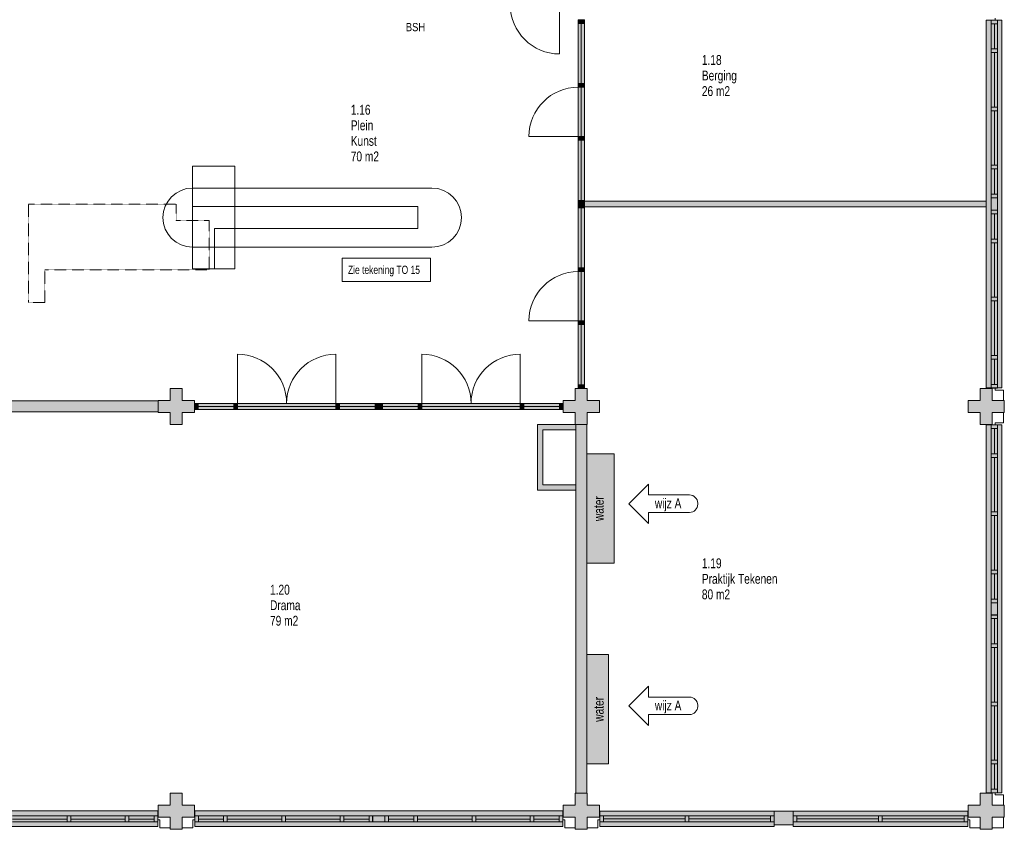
# Model space of a CAD drawing. Header units: millimetres. Extents: x 73705 to 433105, y 109410 to 279410.
# Tile 57 of 90: x 255219 to 273211, y 219435 to 234235. Entities that reach past the tile are written whole.
import ezdxf

# ---------------------------------------------------------------- set-up
doc = ezdxf.new("R2010")
doc.units = ezdxf.units.MM
doc.linetypes.add('Stippel', pattern=[1.53, 1, -0.53])
for name, color, linetype, lineweight in [('A-DETL', 90, 'Continuous', 9), ('A-DETL-DEMO', 6, 'Stippel', 9), ('A-DETL-GENF', 92, 'Continuous', 9), ('A-DETL-THIN', 151, 'Continuous', 9), ('G-ANNO-TEXT', 231, 'Continuous', 9)]:
    doc.layers.add(name, color=color, linetype=linetype, lineweight=lineweight)
doc.styles.add('Arial Narrow', font='ARIALN.TTF', dxfattribs={"width": 0.9, "height": 180})
doc.styles.add('Arial Narrow_1', font='ARIALN.TTF', dxfattribs={"height": 150})
doc.styles.add('Arial Narrow_B', font='ARIALN.TTF', dxfattribs={"width": 0.9, "height": 180})
doc.styles.add('Arial Narrow_B_2', font='ARIALN.TTF', dxfattribs={"width": 0.9, "height": 150})

msp = doc.modelspace()

# ---------------------------------------------------------------- hatches: boundary and pattern name
at = {"layer": 'A-DETL-GENF'}
for color, points in [(7, [(265538.6, 234168), (265538.6, 234235), (265424.6, 234235), (265424.6, 234168)]), (7, [(265538.6, 233067), (265538.6, 234168), (265424.6, 234168), (265424.6, 233067)]), (7, [(273087.1, 227502.5), (273167.1, 227502.5), (273167.1, 234228.9), (272881.1, 234228.9), (272881.1, 227502.5), (272991.1, 227502.5)]), (7, [(265538.6, 233000), (265538.6, 233067), (265424.6, 233067), (265424.6, 233000)]), (7, [(265424.6, 232100), (265538.6, 232100), (265538.6, 233000), (265424.6, 233000)]), (7, [(265538.6, 232033), (265538.6, 232100), (265424.6, 232100), (265424.6, 232033)]), (7, [(265538.6, 230932), (265538.6, 232033), (265424.6, 232033), (265424.6, 230932)]), (7, [(265538.6, 230865), (265538.6, 230932), (265424.6, 230932), (265424.6, 230865)]), (7, [(265424.6, 230798), (265538.6, 230798), (265538.6, 230865), (265424.6, 230865), (265424.6, 230815)]), (7, [(265769.5, 230815), (272881.1, 230815), (272881.1, 230915), (265538.6, 230915), (265538.6, 230815), (265591.1, 230815)]), (7, [(265538.6, 229697), (265538.6, 230798), (265424.6, 230798), (265424.6, 229697)]), (7, [(265424.6, 229630), (265538.6, 229630), (265538.6, 229697), (265424.6, 229697)]), (7, [(265424.6, 228730), (265538.6, 228730), (265538.6, 229630), (265424.6, 229630), (265424.6, 229538.6)]), (7, [(265538.6, 228663), (265538.6, 228730), (265424.6, 228730), (265424.6, 228663)]), (7, [(265538.6, 227562), (265538.6, 228663), (265424.6, 228663), (265424.6, 227562)]), (7, [(258191.1, 226835), (258191.1, 227055), (258411.1, 227055), (258411.1, 227275), (258191.1, 227275), (258191.1, 227495), (257971.1, 227495), (257971.1, 227275), (257751.1, 227275), (257751.1, 227055), (257971.1, 227055), (257971.1, 226835)]), (7, [(265381.1, 226835), (265591.1, 226835), (265591.1, 227055), (265811.1, 227055), (265811.1, 227275), (265591.1, 227275), (265591.1, 227495), (265371.1, 227495), (265371.1, 227275), (265151.1, 227275), (265151.1, 227055), (265371.1, 227055), (265371.1, 226835)]), (7, [(265424.6, 227495), (265538.6, 227495), (265538.6, 227562), (265424.6, 227562)]), (7, [(272991.1, 226835), (272991.1, 227055), (273211.1, 227055), (273211.1, 227275), (272991.1, 227275), (272991.1, 227495), (272771.1, 227495), (272771.1, 227275), (272551.1, 227275), (272551.1, 227055), (272771.1, 227055), (272771.1, 226835)]), (7, [(273087.1, 227501.5), (273087.1, 227502.5), (272991.1, 227501.5)]), (7, [(254380.9, 227065), (257751.1, 227065), (257751.1, 227265), (254380.9, 227265), (254380.9, 227107.5)]), (7, [(258478.6, 227106.8), (258479.1, 227106.8), (258478.6, 227220.8), (258412.1, 227220.8), (258412.1, 227106.8)]), (7, [(259129.6, 227106.8), (259129.6, 227220.8), (258479.1, 227220.8), (258479.1, 227106.8)]), (7, [(259196.6, 227106.8), (259196.6, 227220.8), (259129.6, 227220.8), (259129.6, 227106.8)]), (7, [(259587.2, 227106.8), (260996.6, 227106.8), (260996.6, 227220.8), (259196.6, 227220.8), (259196.6, 227106.8)]), (7, [(261063.6, 227106.8), (261063.6, 227220.8), (260996.6, 227220.8), (260996.6, 227106.8)]), (7, [(261714.6, 227106.8), (261714.6, 227220.8), (261063.6, 227220.8), (261063.6, 227106.8)]), (7, [(261781.6, 227106.8), (261781.6, 227220.8), (261714.6, 227220.8), (261714.6, 227106.8)]), (7, [(261848.1, 227106.8), (261848.6, 227106.8), (261848.1, 227220.8), (261781.6, 227220.8), (261781.6, 227106.8)]), (7, [(262499.1, 227106.8), (262499.1, 227220.8), (261848.6, 227220.8), (261848.6, 227106.8)]), (7, [(262566.1, 227106.8), (262566.1, 227220.8), (262499.1, 227220.8), (262499.1, 227106.8)]), (7, [(264366.1, 227106.8), (264366.1, 227220.8), (262566.1, 227220.8), (262566.1, 227106.8)]), (7, [(264433.1, 227106.8), (264433.1, 227220.8), (264366.1, 227220.8), (264366.1, 227106.8)]), (7, [(265084.1, 227106.8), (265084.1, 227220.8), (264433.1, 227220.8), (264433.1, 227106.8)]), (7, [(265151.1, 227106.8), (265151.1, 227220.8), (265084.1, 227220.8), (265084.1, 227106.8)]), (254, [(265381.1, 225635), (265381.1, 225735), (264781.1, 225735), (264781.1, 226735), (265381.1, 226735), (265381.1, 226835), (264681.1, 226835), (264681.1, 225635), (265371.1, 225635)]), (7, [(265581.1, 220095), (265581.1, 226835), (265381.1, 226835), (265381.1, 220095)]), (7, [(273167.1, 220102.5), (273167.1, 226828.9), (272881.1, 226828.9), (272881.1, 220102.5), (273087.1, 220102.5)]), (7, [(265581.1, 224299.8), (266081.1, 224299.8), (266081.1, 226299.8), (265581.1, 226299.8)]), (7, [(265981.1, 220630.3), (265981.1, 222630.3), (265581.1, 222630.3), (265581.1, 220630.3), (265811.1, 220630.3)]), (7, [(258191.1, 219435), (258191.1, 219655), (258411.1, 219655), (258411.1, 219875), (258191.1, 219875), (258191.1, 220095), (257971.1, 220095), (257971.1, 219875), (257751.1, 219875), (257751.1, 219655), (257971.1, 219655), (257971.1, 219435)]), (7, [(265591.1, 219435), (265591.1, 219655), (265811.1, 219655), (265811.1, 219875), (265591.1, 219875), (265591.1, 220095), (265371.1, 220095), (265371.1, 219875), (265151.1, 219875), (265151.1, 219655), (265371.1, 219655), (265371.1, 219435)]), (7, [(272991.1, 219435), (272991.1, 219655), (273211.1, 219655), (273211.1, 219875), (272991.1, 219875), (272991.1, 220095), (272771.1, 220095), (272771.1, 219875), (272551.1, 219875), (272551.1, 219655), (272771.1, 219655), (272771.1, 219435)]), (7, [(273087.1, 220101.5), (273087.1, 220102.5), (272991.1, 220101.5)]), (7, [(256085.6, 219489), (257744.7, 219489), (257744.7, 219775), (254431.1, 219775), (254431.1, 219765), (254331.1, 219765), (254331.1, 219775), (251018.4, 219775), (251018.4, 219489), (255088.6, 219489)]), (7, [(264615.9, 219489), (265144.7, 219489), (265144.7, 219775), (258418.4, 219775), (258418.4, 219489), (264548.9, 219489)]), (254, [(265818.6, 219489.4), (269008.6, 219489.4), (269008.6, 219765), (265818.6, 219765), (265818.6, 219569.4)]), (7, [(269353.6, 219519.4), (269353.6, 219765), (269008.6, 219765), (269008.6, 219519.4)]), (254, [(269420.6, 219489.4), (272543.6, 219489.4), (272543.6, 219765), (269353.6, 219765), (269353.6, 219489.4)]), (7, [(258417.4, 219569), (258418.4, 219569), (258417.4, 219648.7)])]:
    msp.add_hatch(color=color, dxfattribs=at).paths.add_polyline_path(points)

# ---------------------------------------------------------------- linework, layer by layer
at = {"layer": 'A-DETL'}
for p, q in [((273046.1, 234227.7), (273046.1, 234264.5)), ((273167.1, 234228.9), (272881.1, 234228.9)), ((272881.1, 234228.9), (272881.1, 230915)), ((273087.1, 234228.9), (272973.1, 234228.9)), ((272973.1, 234228.9), (272973.1, 234161.9)), ((272973.1, 234161.9), (273087.1, 234161.9)), ((273087.1, 234161.9), (272973.1, 234161.9)), ((272973.1, 234161.9), (272973.1, 233700)), ((273087.1, 234161.9), (273087.1, 234228.9)), ((273087.1, 233700), (273087.1, 234161.9)), ((273167.1, 227502.5), (273167.1, 234228.9)), ((273087.1, 233700), (272973.1, 233700)), ((272973.1, 233700), (272973.1, 233633)), ((272973.1, 233700), (273087.1, 233700)), ((273087.1, 233633), (272973.1, 233633)), ((272973.1, 233633), (272973.1, 232636)), ((272973.1, 233633), (273087.1, 233633)), ((273087.1, 233633), (273087.1, 233700)), ((273087.1, 232636), (273087.1, 233633)), ((273087.1, 232636.7), (272973.1, 232636.7)), ((272973.1, 232636.7), (272973.1, 232569.7)), ((272973.1, 232636), (273087.1, 232636)), ((273087.1, 232569.7), (273087.1, 232636.7)), ((272973.1, 232569.7), (273087.1, 232569.7)), ((273087.1, 232569.7), (272973.1, 232569.7)), ((272973.1, 232569.7), (272973.1, 231572.7)), ((273087.1, 231572.7), (273087.1, 232569.7)), ((258377.6, 231557.7), (258377.6, 229677.7)), ((259149.6, 231557.7), (258377.6, 231557.7)), ((259149.6, 229677.7), (259149.6, 231557.7)), ((272973.1, 231572.7), (273087.1, 231572.7)), ((273087.1, 231572.7), (272973.1, 231572.7)), ((272973.1, 231572.7), (272973.1, 231505.7)), ((273087.1, 231505.7), (273087.1, 231572.7)), ((272973.1, 231505.7), (273087.1, 231505.7)), ((273087.1, 231505.7), (272973.1, 231505.7)), ((272973.1, 231505.7), (272973.1, 231043.9)), ((273087.1, 231043.9), (273087.1, 231505.7)), ((262751.2, 231157.7), (258377.6, 231157.7)), ((273087.1, 231043.9), (272973.1, 231043.9)), ((272973.1, 231043.9), (272973.1, 230976.9)), ((272973.1, 231043.9), (273087.1, 231043.9)), ((273087.1, 230976.9), (273087.1, 231043.9)), ((272973.1, 230976.9), (273087.1, 230976.9)), ((273087.1, 230976.9), (272973.1, 230976.9)), ((272973.1, 230976.9), (272973.1, 230752.2)), ((273087.1, 230752.2), (273087.1, 230976.9)), ((258377.6, 230417.7), (258377.6, 230817.7)), ((258377.6, 230817.7), (262495, 230817.7)), ((262495, 230817.7), (262495, 230417.7)), ((272881.1, 230815), (272881.1, 227502.5)), ((273087.1, 230753.5), (272973.1, 230753.5)), ((272973.1, 230753.5), (272973.1, 230686.5)), ((272973.1, 230752.2), (273087.1, 230752.2)), ((272973.1, 230686.5), (273087.1, 230686.5)), ((273087.1, 230686.5), (272973.1, 230686.5)), ((272973.1, 230686.5), (272973.1, 230224.7)), ((273087.1, 230686.5), (273087.1, 230753.5)), ((273087.1, 230224.7), (273087.1, 230686.5)), ((262495, 230417.7), (258777.6, 230417.7)), ((258777.6, 230417.7), (258777.6, 229677.7)), ((273087.1, 230224.7), (272973.1, 230224.7)), ((272973.1, 230224.7), (272973.1, 230157.7)), ((272973.1, 230224.7), (273087.1, 230224.7)), ((273087.1, 230157.7), (272973.1, 230157.7)), ((272973.1, 230157.7), (272973.1, 229160.7)), ((272973.1, 230157.7), (273087.1, 230157.7)), ((273087.1, 230157.7), (273087.1, 230224.7)), ((273087.1, 229160.7), (273087.1, 230157.7)), ((262751.2, 230077.7), (258377.6, 230077.7)), ((258377.6, 229677.7), (259149.6, 229677.7)), ((273087.1, 229160.7), (272973.1, 229160.7)), ((272973.1, 229160.7), (272973.1, 229093.7)), ((272973.1, 229160.7), (273087.1, 229160.7)), ((273087.1, 229094.4), (272973.1, 229094.4)), ((272973.1, 229094.4), (272973.1, 228097.4)), ((272973.1, 229093.7), (273087.1, 229093.7)), ((273087.1, 229093.7), (273087.1, 229160.7)), ((273087.1, 228097.4), (273087.1, 229094.4)), ((272973.1, 228097.4), (273087.1, 228097.4)), ((273087.1, 228097.4), (272973.1, 228097.4)), ((272973.1, 228097.4), (272973.1, 228030.4)), ((272973.1, 228030.4), (273087.1, 228030.4)), ((273087.1, 228030.4), (272973.1, 228030.4)), ((272973.1, 228030.4), (272973.1, 227568.5)), ((273087.1, 228030.4), (273087.1, 228097.4)), ((273087.1, 227568.5), (273087.1, 228030.4)), ((272881.1, 227502.5), (273167.1, 227502.5)), ((273087.1, 227568.5), (272973.1, 227568.5)), ((272973.1, 227568.5), (272973.1, 227501.5)), ((272973.1, 227568.5), (273087.1, 227568.5)), ((272973.1, 227501.5), (273087.1, 227501.5)), ((273046.1, 227502.4), (273046.1, 227465.5)), ((273046.1, 227465.5), (273194.1, 227465.5)), ((273087.1, 227501.5), (273087.1, 227568.5)), ((273194.1, 227465.5), (273194.1, 227275)), ((273194.1, 226864.5), (273194.1, 227055)), ((273167.1, 226828.9), (272881.1, 226828.9)), ((272881.1, 226828.9), (272881.1, 220102.5)), ((273087.1, 226828.9), (272973.1, 226828.9)), ((272973.1, 226828.9), (272973.1, 226761.9)), ((272973.1, 226761.9), (273087.1, 226761.9)), ((273087.1, 226761.9), (272973.1, 226761.9)), ((272973.1, 226761.9), (272973.1, 226300)), ((273046.1, 226827.7), (273046.1, 226864.5)), ((273046.1, 226864.5), (273194.1, 226864.5)), ((273087.1, 226761.9), (273087.1, 226828.9)), ((273087.1, 226300), (273087.1, 226761.9)), ((273167.1, 220102.5), (273167.1, 226828.9)), ((273087.1, 226300), (272973.1, 226300)), ((272973.1, 226300), (272973.1, 226233)), ((272973.1, 226300), (273087.1, 226300)), ((273087.1, 226233), (272973.1, 226233)), ((272973.1, 226233), (272973.1, 225236)), ((272973.1, 226233), (273087.1, 226233)), ((273087.1, 226233), (273087.1, 226300)), ((273087.1, 225236), (273087.1, 226233)), ((266348.1, 225387.3), (266708.1, 225747.3)), ((266708.1, 225547.3), (266708.1, 225747.3)), ((267458.1, 225547.3), (266708.1, 225547.3)), ((266348.1, 225387.3), (266708.1, 225027.3)), ((267608.1, 225377.3), (267608.1, 225397.3)), ((267458.1, 225227.3), (266708.1, 225227.3)), ((266708.1, 225027.3), (266708.1, 225227.3)), ((273087.1, 225236.7), (272973.1, 225236.7)), ((272973.1, 225236.7), (272973.1, 225169.7)), ((272973.1, 225236), (273087.1, 225236)), ((272973.1, 225169.7), (273087.1, 225169.7)), ((273087.1, 225169.7), (272973.1, 225169.7)), ((272973.1, 225169.7), (272973.1, 224172.7)), ((273087.1, 225169.7), (273087.1, 225236.7)), ((273087.1, 224172.7), (273087.1, 225169.7)), ((272973.1, 224172.7), (273087.1, 224172.7)), ((273087.1, 224172.7), (272973.1, 224172.7)), ((272973.1, 224172.7), (272973.1, 224105.7)), ((272973.1, 224105.7), (273087.1, 224105.7)), ((273087.1, 224105.7), (272973.1, 224105.7)), ((272973.1, 224105.7), (272973.1, 223643.9)), ((273087.1, 224105.7), (273087.1, 224172.7)), ((273087.1, 223643.9), (273087.1, 224105.7)), ((273087.1, 223643.9), (272973.1, 223643.9)), ((272973.1, 223643.9), (272973.1, 223576.9)), ((272973.1, 223643.9), (273087.1, 223643.9)), ((273087.1, 223576.9), (273087.1, 223643.9)), ((272973.1, 223576.9), (273087.1, 223576.9)), ((273087.1, 223576.9), (272973.1, 223576.9)), ((272973.1, 223576.9), (272973.1, 223352.2)), ((273087.1, 223352.2), (273087.1, 223576.9)), ((273087.1, 223353.5), (272973.1, 223353.5)), ((272973.1, 223353.5), (272973.1, 223286.5)), ((272973.1, 223352.2), (273087.1, 223352.2)), ((272973.1, 223286.5), (273087.1, 223286.5)), ((273087.1, 223286.5), (272973.1, 223286.5)), ((272973.1, 223286.5), (272973.1, 222824.7)), ((273087.1, 223286.5), (273087.1, 223353.5)), ((273087.1, 222824.7), (273087.1, 223286.5)), ((273087.1, 222824.7), (272973.1, 222824.7)), ((272973.1, 222824.7), (272973.1, 222757.7)), ((272973.1, 222824.7), (273087.1, 222824.7)), ((273087.1, 222757.7), (272973.1, 222757.7)), ((272973.1, 222757.7), (272973.1, 221760.7)), ((272973.1, 222757.7), (273087.1, 222757.7)), ((273087.1, 222757.7), (273087.1, 222824.7)), ((273087.1, 221760.7), (273087.1, 222757.7)), ((266348.1, 221692.9), (266708.1, 222052.9)), ((266708.1, 221852.9), (266708.1, 222052.9)), ((267458.1, 221852.9), (266708.1, 221852.9)), ((266348.1, 221692.9), (266708.1, 221332.9)), ((267608.1, 221682.9), (267608.1, 221702.9)), ((273087.1, 221760.7), (272973.1, 221760.7)), ((272973.1, 221760.7), (272973.1, 221693.7)), ((272973.1, 221760.7), (273087.1, 221760.7)), ((273087.1, 221694.4), (272973.1, 221694.4)), ((272973.1, 221694.4), (272973.1, 220697.4)), ((272973.1, 221693.7), (273087.1, 221693.7)), ((273087.1, 221693.7), (273087.1, 221760.7)), ((273087.1, 220697.4), (273087.1, 221694.4)), ((267458.1, 221532.9), (266708.1, 221532.9)), ((266708.1, 221332.9), (266708.1, 221532.9)), ((272973.1, 220697.4), (273087.1, 220697.4)), ((273087.1, 220697.4), (272973.1, 220697.4)), ((272973.1, 220697.4), (272973.1, 220630.4)), ((272973.1, 220630.4), (273087.1, 220630.4)), ((273087.1, 220630.4), (272973.1, 220630.4)), ((272973.1, 220630.4), (272973.1, 220168.5)), ((273087.1, 220630.4), (273087.1, 220697.4)), ((273087.1, 220168.5), (273087.1, 220630.4)), ((272881.1, 220102.5), (273167.1, 220102.5)), ((273087.1, 220168.5), (272973.1, 220168.5)), ((272973.1, 220168.5), (272973.1, 220101.5)), ((272973.1, 220168.5), (273087.1, 220168.5)), ((272973.1, 220101.5), (273087.1, 220101.5)), ((273046.1, 220102.4), (273046.1, 220065.5)), ((273046.1, 220065.5), (273194.1, 220065.5)), ((273087.1, 220101.5), (273087.1, 220168.5)), ((273194.1, 220065.5), (273194.1, 219875)), ((257744.7, 219775), (254431.1, 219775)), ((256085.6, 219683), (255088.6, 219683)), ((256152.6, 219683), (256085.6, 219683)), ((256085.6, 219683), (256085.6, 219569)), ((256085.6, 219569), (256085.6, 219683)), ((257148.9, 219683), (256151.9, 219683)), ((256151.9, 219683), (256151.9, 219569)), ((256152.6, 219569), (256152.6, 219683)), ((257148.9, 219569), (257148.9, 219683)), ((257215.9, 219683), (257148.9, 219683)), ((257148.9, 219683), (257148.9, 219569)), ((257215.9, 219569), (257215.9, 219683)), ((257677.7, 219683), (257215.9, 219683)), ((257215.9, 219683), (257215.9, 219569)), ((257744.7, 219683), (257677.7, 219683)), ((257677.7, 219683), (257677.7, 219569)), ((257677.7, 219569), (257677.7, 219683)), ((257744.7, 219489), (257744.7, 219775)), ((257744.7, 219569), (257744.7, 219683)), ((258484.4, 219683), (258417.4, 219683)), ((258417.4, 219683), (258417.4, 219569)), ((265144.7, 219775), (258418.4, 219775)), ((258418.4, 219775), (258418.4, 219489)), ((258484.4, 219569), (258484.4, 219683)), ((258946.2, 219683), (258484.4, 219683)), ((258484.4, 219683), (258484.4, 219569)), ((259013.2, 219683), (258946.2, 219683)), ((258946.2, 219683), (258946.2, 219569)), ((258946.2, 219569), (258946.2, 219683)), ((260010.2, 219683), (259013.2, 219683)), ((259013.2, 219683), (259013.2, 219569)), ((259013.2, 219569), (259013.2, 219683)), ((260076.6, 219683), (260009.6, 219683)), ((260009.6, 219683), (260009.6, 219569)), ((260010.2, 219569), (260010.2, 219683)), ((260076.6, 219569), (260076.6, 219683)), ((261073.6, 219683), (260076.6, 219683)), ((260076.6, 219683), (260076.6, 219569)), ((261073.6, 219569), (261073.6, 219683)), ((261140.6, 219683), (261073.6, 219683)), ((261073.6, 219683), (261073.6, 219569)), ((261140.6, 219569), (261140.6, 219683)), ((261602.4, 219683), (261140.6, 219683)), ((261140.6, 219683), (261140.6, 219569)), ((261669.4, 219683), (261602.4, 219683)), ((261602.4, 219683), (261602.4, 219569)), ((261602.4, 219569), (261602.4, 219683)), ((261892.8, 219683), (261668.1, 219683)), ((261668.1, 219683), (261668.1, 219569)), ((261669.4, 219569), (261669.4, 219683)), ((261959.8, 219683), (261892.8, 219683)), ((261892.8, 219683), (261892.8, 219569)), ((261892.8, 219569), (261892.8, 219683)), ((261959.8, 219569), (261959.8, 219683)), ((262421.6, 219683), (261959.8, 219683)), ((261959.8, 219683), (261959.8, 219569)), ((262488.6, 219683), (262421.6, 219683)), ((262421.6, 219683), (262421.6, 219569)), ((262421.6, 219569), (262421.6, 219683)), ((263485.6, 219683), (262488.6, 219683)), ((262488.6, 219683), (262488.6, 219569)), ((262488.6, 219569), (262488.6, 219683)), ((263552.6, 219683), (263485.6, 219683)), ((263485.6, 219683), (263485.6, 219569)), ((263485.6, 219569), (263485.6, 219683)), ((264548.9, 219683), (263551.9, 219683)), ((263551.9, 219683), (263551.9, 219569)), ((263552.6, 219569), (263552.6, 219683)), ((264548.9, 219569), (264548.9, 219683)), ((264615.9, 219683), (264548.9, 219683)), ((264548.9, 219683), (264548.9, 219569)), ((264615.9, 219569), (264615.9, 219683)), ((265077.7, 219683), (264615.9, 219683)), ((264615.9, 219683), (264615.9, 219569)), ((265144.7, 219683), (265077.7, 219683)), ((265077.7, 219683), (265077.7, 219569)), ((265077.7, 219569), (265077.7, 219683)), ((265144.7, 219489), (265144.7, 219775)), ((265144.7, 219569), (265144.7, 219683)), ((269008.6, 219765), (265818.6, 219765)), ((265818.6, 219765), (265818.6, 219489.4)), ((265885.6, 219683.4), (265818.6, 219683.4)), ((265818.6, 219683.4), (265818.6, 219569.4)), ((265885.6, 219569.4), (265885.6, 219683.4)), ((267380.1, 219683.4), (265885.6, 219683.4)), ((265885.6, 219683.4), (265885.6, 219569.4)), ((267447.1, 219683.4), (267380.1, 219683.4)), ((267380.1, 219683.4), (267380.1, 219569.4)), ((267380.1, 219569.4), (267380.1, 219683.4)), ((267447.1, 219569.4), (267447.1, 219683.4)), ((268941.6, 219683.4), (267447.1, 219683.4)), ((267447.1, 219683.4), (267447.1, 219569.4)), ((269008.6, 219683.4), (268941.6, 219683.4)), ((268941.6, 219683.4), (268941.6, 219569.4)), ((268941.6, 219569.4), (268941.6, 219683.4)), ((272543.6, 219765), (269353.6, 219765)), ((269420.6, 219683.4), (269353.6, 219683.4)), ((269420.6, 219569.4), (269420.6, 219683.4)), ((270915.1, 219683.4), (269420.6, 219683.4)), ((269420.6, 219683.4), (269420.6, 219569.4)), ((270982.1, 219683.4), (270915.1, 219683.4)), ((270915.1, 219683.4), (270915.1, 219569.4)), ((270915.1, 219569.4), (270915.1, 219683.4)), ((270982.1, 219569.4), (270982.1, 219683.4)), ((272476.6, 219683.4), (270982.1, 219683.4)), ((270982.1, 219683.4), (270982.1, 219569.4)), ((272543.6, 219683.4), (272476.6, 219683.4)), ((272476.6, 219683.4), (272476.6, 219569.4)), ((272476.6, 219569.4), (272476.6, 219683.4)), ((272543.6, 219489.4), (272543.6, 219765)), ((272543.6, 219569.4), (272543.6, 219683.4)), ((255088.6, 219569), (256085.6, 219569)), ((256085.6, 219569), (256152.6, 219569)), ((256151.9, 219569), (257148.9, 219569)), ((257148.9, 219569), (257215.9, 219569)), ((257215.9, 219569), (257677.7, 219569)), ((257677.7, 219569), (257744.7, 219569)), ((257743.7, 219610), (257780.6, 219610)), ((257780.6, 219610), (257780.6, 219462)), ((258418.4, 219610), (258381.6, 219610)), ((258381.6, 219610), (258381.6, 219462)), ((258417.4, 219569), (258484.4, 219569)), ((258484.4, 219569), (258946.2, 219569)), ((258946.2, 219569), (259013.2, 219569)), ((259013.2, 219569), (260010.2, 219569)), ((260009.6, 219569), (260076.6, 219569)), ((260076.6, 219569), (261073.6, 219569)), ((261073.6, 219569), (261140.6, 219569)), ((261140.6, 219569), (261602.4, 219569)), ((261602.4, 219569), (261669.4, 219569)), ((261668.1, 219569), (261892.8, 219569)), ((261892.8, 219569), (261959.8, 219569)), ((261959.8, 219569), (262421.6, 219569)), ((262421.6, 219569), (262488.6, 219569)), ((262488.6, 219569), (263485.6, 219569)), ((263485.6, 219569), (263552.6, 219569)), ((263551.9, 219569), (264548.9, 219569)), ((264548.9, 219569), (264615.9, 219569)), ((264615.9, 219569), (265077.7, 219569)), ((265077.7, 219569), (265144.7, 219569)), ((265143.7, 219610), (265180.6, 219610)), ((265180.6, 219610), (265180.6, 219462)), ((265818.4, 219610), (265781.6, 219610)), ((265781.6, 219610), (265781.6, 219462)), ((265818.6, 219569.4), (265885.6, 219569.4)), ((265885.6, 219569.4), (267380.1, 219569.4)), ((267380.1, 219569.4), (267447.1, 219569.4)), ((267447.1, 219569.4), (268941.6, 219569.4)), ((268941.6, 219569.4), (269008.6, 219569.4)), ((269008.6, 219489.4), (269008.6, 219519.4)), ((269353.6, 219569.4), (269420.6, 219569.4)), ((269353.6, 219519.4), (269353.6, 219489.4)), ((269420.6, 219569.4), (270915.1, 219569.4)), ((270915.1, 219569.4), (270982.1, 219569.4)), ((270982.1, 219569.4), (272476.6, 219569.4)), ((272476.6, 219569.4), (272543.6, 219569.4)), ((272543.7, 219610), (272580.6, 219610)), ((272580.6, 219610), (272580.6, 219462)), ((273194.1, 219462), (273194.1, 219655)), ((251018.4, 219489), (257744.7, 219489)), ((257780.6, 219462), (257971.1, 219462)), ((258381.6, 219462), (258191.1, 219462)), ((258418.4, 219489), (265144.7, 219489)), ((265180.6, 219462), (265371.1, 219462)), ((265781.6, 219462), (265591.1, 219462)), ((265818.6, 219489.4), (269008.6, 219489.4)), ((269353.6, 219489.4), (272543.6, 219489.4)), ((272580.6, 219462), (272771.1, 219462)), ((273194.1, 219462), (272991.1, 219462))]:
    msp.add_line(p, q, dxfattribs=at)
for centre, radius, start, end in [((258377.6, 230617.7), 540, 90, 270), ((262751.2, 230617.7), 540, 270, 90), ((267458.1, 225397.3), 150, 0, 90), ((267458.1, 225377.3), 150, 270, 0), ((267458.1, 221702.9), 150, 0, 90), ((267458.1, 221682.9), 150, 270, 0)]:
    msp.add_arc(centre, radius, start, end, dxfattribs=at)
at = {"layer": 'A-DETL-DEMO'}
for p, q in [((255381.1, 229065), (255381.1, 230865)), ((255381.1, 230865), (258081.1, 230865)), ((258081.1, 230865), (258081.1, 230565)), ((258081.1, 230565), (258681.1, 230565)), ((258681.1, 230565), (258681.1, 229665)), ((258681.1, 229665), (255681.1, 229665)), ((255681.1, 229665), (255681.1, 229065)), ((255681.1, 229065), (255381.1, 229065))]:
    msp.add_line(p, q, dxfattribs=at)
at = {"layer": 'A-DETL-THIN'}
for p, q in [((265084.1, 234508), (265084.1, 233608)), ((265538.6, 234235), (265424.6, 234235)), ((265424.6, 234235), (265424.6, 234168)), ((265538.6, 234168), (265424.6, 234168)), ((265424.6, 234168), (265424.6, 233067)), ((265424.6, 234168), (265538.6, 234168)), ((265481.6, 234168), (265481.6, 233067)), ((265538.6, 234168), (265538.6, 234235)), ((265538.6, 233067), (265538.6, 234168)), ((273033.1, 234161.9), (273033.1, 233700)), ((273033.1, 233633), (273033.1, 232636)), ((265424.6, 233067), (265538.6, 233067)), ((265538.6, 233067), (265424.6, 233067)), ((265424.6, 233067), (265424.6, 233000)), ((265424.6, 233000), (265538.6, 233000)), ((265538.6, 233000), (265424.6, 233000)), ((265424.6, 233000), (265424.6, 232100)), ((265481.6, 232100), (265481.6, 233000)), ((265538.6, 233000), (265538.6, 233067)), ((265538.6, 232100), (265538.6, 233000)), ((273033.1, 232569.7), (273033.1, 231572.7)), ((265424.6, 232100), (264524.6, 232100)), ((265424.6, 232100), (265538.6, 232100)), ((265538.6, 232100), (265424.6, 232100)), ((265424.6, 232100), (265424.6, 232033)), ((265538.6, 232033), (265538.6, 232100)), ((265538.6, 232033), (265424.6, 232033)), ((265424.6, 232033), (265424.6, 230932)), ((265424.6, 232033), (265538.6, 232033)), ((265481.6, 232033), (265481.6, 230933)), ((265538.6, 230932), (265538.6, 232033)), ((273033.1, 231505.7), (273033.1, 231043.9)), ((265424.6, 230932), (265538.6, 230932)), ((265538.6, 230932), (265424.6, 230932)), ((265424.6, 230932), (265424.6, 230865)), ((265424.6, 230865), (265538.6, 230865)), ((265538.6, 230865), (265424.6, 230865)), ((265424.6, 230865), (265424.6, 230798)), ((265538.6, 230915), (265538.6, 230932)), ((272881.1, 230915), (265538.6, 230915)), ((265538.6, 230915), (265538.6, 230815)), ((265538.6, 230798), (265538.6, 230865)), ((272881.1, 230815), (272881.1, 230915)), ((265538.6, 230798), (265424.6, 230798)), ((265424.6, 230798), (265424.6, 229697)), ((265424.6, 230798), (265538.6, 230798)), ((265481.6, 230798), (265481.6, 229697)), ((265538.6, 230815), (272881.1, 230815)), ((265538.6, 229697), (265538.6, 230798)), ((273033.1, 230224.7), (273033.1, 230686.5)), ((273033.1, 229160.7), (273033.1, 230157.7)), ((265424.6, 229697), (265538.6, 229697)), ((265538.6, 229697), (265424.6, 229697)), ((265424.6, 229697), (265424.6, 229630)), ((265424.6, 229630), (265538.6, 229630)), ((265538.6, 229630), (265424.6, 229630)), ((265424.6, 229630), (265424.6, 228730)), ((265481.6, 228730), (265481.6, 229630)), ((265538.6, 229630), (265538.6, 229697)), ((265538.6, 228730), (265538.6, 229630)), ((273033.1, 228097.4), (273033.1, 229094.4)), ((265424.6, 228730), (264524.6, 228730)), ((265424.6, 228730), (265538.6, 228730)), ((265538.6, 228730), (265424.6, 228730)), ((265424.6, 228730), (265424.6, 228663)), ((265538.6, 228663), (265538.6, 228730)), ((265538.6, 228663), (265424.6, 228663)), ((265424.6, 228663), (265424.6, 227562)), ((265424.6, 228663), (265538.6, 228663)), ((265481.6, 228663), (265481.6, 227563)), ((265538.6, 227562), (265538.6, 228663)), ((259196.6, 227220.8), (259196.6, 228120.8)), ((260996.6, 227220.8), (260996.6, 228120.8)), ((262566.1, 227220.8), (262566.1, 228120.8)), ((264366.1, 227220.8), (264366.1, 228120.8)), ((273033.1, 227568.5), (273033.1, 228030.4)), ((257971.1, 227495), (257971.1, 227275)), ((258191.1, 227495), (257971.1, 227495)), ((258191.1, 227275), (258191.1, 227495)), ((265371.1, 227495), (265371.1, 227275)), ((265591.1, 227495), (265371.1, 227495)), ((265424.6, 227562), (265538.6, 227562)), ((265538.6, 227562), (265424.6, 227562)), ((265424.6, 227562), (265424.6, 227495)), ((265424.6, 227495), (265538.6, 227495)), ((265538.6, 227495), (265538.6, 227562)), ((265591.1, 227275), (265591.1, 227495)), ((272771.1, 227495), (272771.1, 227275)), ((272991.1, 227495), (272771.1, 227495)), ((272991.1, 227275), (272991.1, 227495)), ((257751.1, 227265), (254380.9, 227265)), ((257971.1, 227275), (257751.1, 227275)), ((257751.1, 227275), (257751.1, 227265)), ((257751.1, 227065), (257751.1, 227265)), ((258411.1, 227275), (258191.1, 227275)), ((258411.1, 227055), (258411.1, 227275)), ((265371.1, 227275), (265151.1, 227275)), ((265151.1, 227275), (265151.1, 227055)), ((265811.1, 227275), (265591.1, 227275)), ((265811.1, 227055), (265811.1, 227275)), ((272771.1, 227275), (272551.1, 227275)), ((272551.1, 227275), (272551.1, 227055)), ((273211.1, 227275), (272991.1, 227275)), ((273211.1, 227055), (273211.1, 227275)), ((254380.9, 227065), (257751.1, 227065)), ((257751.1, 227065), (257751.1, 227055)), ((258479.1, 227220.8), (258412.1, 227220.8)), ((258412.1, 227220.8), (258412.1, 227106.8)), ((258412.1, 227106.8), (258479.1, 227106.8)), ((259129.6, 227220.8), (258478.6, 227220.8)), ((258478.6, 227220.8), (258478.6, 227106.8)), ((258478.6, 227106.8), (259129.6, 227106.8)), ((258479.1, 227106.8), (258479.1, 227220.8)), ((258479.1, 227163.8), (259129.6, 227163.8)), ((259196.6, 227220.8), (259129.6, 227220.8)), ((259129.6, 227220.8), (259129.6, 227106.8)), ((259129.6, 227106.8), (259129.6, 227220.8)), ((259129.6, 227106.8), (259196.6, 227106.8)), ((260996.6, 227220.8), (259196.6, 227220.8)), ((259196.6, 227220.8), (259196.6, 227106.8)), ((259196.6, 227106.8), (259196.6, 227220.8)), ((259196.6, 227163.8), (260996.6, 227163.8)), ((259196.6, 227106.8), (260996.6, 227106.8)), ((260996.6, 227106.8), (260996.6, 227220.8)), ((261063.6, 227220.8), (260996.6, 227220.8)), ((260996.6, 227220.8), (260996.6, 227106.8)), ((260996.6, 227106.8), (261063.6, 227106.8)), ((261714.6, 227220.8), (261063.6, 227220.8)), ((261063.6, 227220.8), (261063.6, 227106.8)), ((261063.6, 227106.8), (261063.6, 227220.8)), ((261063.6, 227163.8), (261714.6, 227163.8)), ((261063.6, 227106.8), (261714.6, 227106.8)), ((261714.6, 227106.8), (261714.6, 227220.8)), ((261781.6, 227220.8), (261714.6, 227220.8)), ((261714.6, 227220.8), (261714.6, 227106.8)), ((261714.6, 227106.8), (261781.6, 227106.8)), ((261848.6, 227220.8), (261781.6, 227220.8)), ((261781.6, 227220.8), (261781.6, 227106.8)), ((261781.6, 227106.8), (261781.6, 227220.8)), ((261781.6, 227106.8), (261848.6, 227106.8)), ((262499.1, 227220.8), (261848.1, 227220.8)), ((261848.1, 227220.8), (261848.1, 227106.8)), ((261848.1, 227106.8), (262499.1, 227106.8)), ((261848.6, 227106.8), (261848.6, 227220.8)), ((261848.6, 227163.8), (262499.1, 227163.8)), ((262566.1, 227220.8), (262499.1, 227220.8)), ((262499.1, 227220.8), (262499.1, 227106.8)), ((262499.1, 227106.8), (262499.1, 227220.8)), ((262499.1, 227106.8), (262566.1, 227106.8)), ((264366.1, 227220.8), (262566.1, 227220.8)), ((262566.1, 227220.8), (262566.1, 227106.8)), ((262566.1, 227106.8), (262566.1, 227220.8)), ((262566.1, 227163.8), (264366.1, 227163.8)), ((262566.1, 227106.8), (264366.1, 227106.8)), ((264366.1, 227106.8), (264366.1, 227220.8)), ((264433.1, 227220.8), (264366.1, 227220.8)), ((264366.1, 227220.8), (264366.1, 227106.8)), ((264366.1, 227106.8), (264433.1, 227106.8)), ((265084.1, 227220.8), (264433.1, 227220.8)), ((264433.1, 227220.8), (264433.1, 227106.8)), ((264433.1, 227106.8), (264433.1, 227220.8)), ((264433.1, 227163.8), (265084.1, 227163.8)), ((264433.1, 227106.8), (265084.1, 227106.8)), ((265084.1, 227106.8), (265084.1, 227220.8)), ((265151.1, 227220.8), (265084.1, 227220.8)), ((265084.1, 227220.8), (265084.1, 227106.8)), ((265084.1, 227106.8), (265151.1, 227106.8)), ((265151.1, 227106.8), (265151.1, 227220.8)), ((257751.1, 227055), (257971.1, 227055)), ((257971.1, 227055), (257971.1, 226835)), ((258191.1, 226835), (258191.1, 227055)), ((258191.1, 227055), (258411.1, 227055)), ((265151.1, 227055), (265371.1, 227055)), ((265371.1, 227055), (265371.1, 226835)), ((265591.1, 226835), (265591.1, 227055)), ((265591.1, 227055), (265811.1, 227055)), ((272551.1, 227055), (272771.1, 227055)), ((272771.1, 227055), (272771.1, 226835)), ((272991.1, 226835), (272991.1, 227055)), ((272991.1, 227055), (273211.1, 227055)), ((257971.1, 226835), (258191.1, 226835)), ((265381.1, 226835), (264681.1, 226835)), ((264681.1, 226835), (264681.1, 225635)), ((264781.1, 226735), (265381.1, 226735)), ((264781.1, 225735), (264781.1, 226735)), ((265371.1, 226835), (265381.1, 226835)), ((265381.1, 226835), (265381.1, 220095)), ((265581.1, 226835), (265381.1, 226835)), ((265381.1, 226735), (265381.1, 226835)), ((265581.1, 226835), (265591.1, 226835)), ((265581.1, 226299.8), (265581.1, 226835)), ((272771.1, 226835), (272991.1, 226835)), ((273033.1, 226761.9), (273033.1, 226300)), ((266081.1, 226299.8), (265581.1, 226299.8)), ((265581.1, 226299.8), (265581.1, 224299.8)), ((266081.1, 224299.8), (266081.1, 226299.8)), ((273033.1, 226233), (273033.1, 225236)), ((264681.1, 225635), (265381.6, 225635)), ((265381.6, 225735), (264781.1, 225735)), ((265381.6, 225635), (265381.6, 225735)), ((273033.1, 225169.7), (273033.1, 224172.7)), ((265581.1, 222630.3), (265581.1, 224299.8)), ((265581.1, 224299.8), (266081.1, 224299.8)), ((273033.1, 224105.7), (273033.1, 223643.9)), ((273033.1, 222824.7), (273033.1, 223286.5)), ((273033.1, 221760.7), (273033.1, 222757.7)), ((265981.1, 222630.3), (265581.1, 222630.3)), ((265581.1, 222630.3), (265581.1, 220630.3)), ((265981.1, 220630.3), (265981.1, 222630.3)), ((273033.1, 220697.4), (273033.1, 221694.4)), ((265581.1, 220095), (265581.1, 220630.3)), ((265581.1, 220630.3), (265981.1, 220630.3)), ((273033.1, 220168.5), (273033.1, 220630.4)), ((257971.1, 220095), (257971.1, 219875)), ((258191.1, 220095), (257971.1, 220095)), ((258191.1, 219875), (258191.1, 220095)), ((265371.1, 220095), (265371.1, 219875)), ((265381.1, 220095), (265371.1, 220095)), ((265381.1, 220095), (265581.1, 220095)), ((265591.1, 220095), (265581.1, 220095)), ((265591.1, 219875), (265591.1, 220095)), ((272771.1, 220095), (272771.1, 219875)), ((272991.1, 220095), (272771.1, 220095)), ((272991.1, 219875), (272991.1, 220095)), ((257971.1, 219875), (257751.1, 219875)), ((257751.1, 219875), (257751.1, 219655)), ((258411.1, 219875), (258191.1, 219875)), ((258411.1, 219655), (258411.1, 219875)), ((265371.1, 219875), (265151.1, 219875)), ((265151.1, 219875), (265151.1, 219655)), ((265811.1, 219875), (265591.1, 219875)), ((265811.1, 219655), (265811.1, 219875)), ((272771.1, 219875), (272551.1, 219875)), ((272551.1, 219875), (272551.1, 219655)), ((273211.1, 219875), (272991.1, 219875)), ((273211.1, 219655), (273211.1, 219875)), ((269353.6, 219765), (269008.6, 219765)), ((269008.6, 219765), (269008.6, 219519.4)), ((269353.6, 219519.4), (269353.6, 219765)), ((256085.6, 219623), (255088.6, 219623)), ((257148.9, 219623), (256151.9, 219623)), ((257677.7, 219623), (257215.9, 219623)), ((257751.1, 219655), (257971.1, 219655)), ((257971.1, 219655), (257971.1, 219435)), ((258191.1, 219435), (258191.1, 219655)), ((258191.1, 219655), (258411.1, 219655)), ((258484.4, 219623), (258946.2, 219623)), ((259013.2, 219623), (260010.2, 219623)), ((260076.6, 219623), (261073.6, 219623)), ((261140.6, 219623), (261602.4, 219623)), ((262421.6, 219623), (261959.8, 219623)), ((263485.6, 219623), (262488.6, 219623)), ((264548.9, 219623), (263551.9, 219623)), ((265077.7, 219623), (264615.9, 219623)), ((265151.1, 219655), (265371.1, 219655)), ((265371.1, 219655), (265371.1, 219435)), ((265591.1, 219435), (265591.1, 219655)), ((265591.1, 219655), (265811.1, 219655)), ((265885.6, 219626.4), (267380.1, 219626.4)), ((267447.1, 219626.4), (268941.6, 219626.4)), ((269008.6, 219519.4), (269353.6, 219519.4)), ((269420.6, 219626.4), (270915.1, 219626.4)), ((270982.1, 219626.4), (272476.6, 219626.4)), ((272551.1, 219655), (272771.1, 219655)), ((272771.1, 219655), (272771.1, 219435)), ((272991.1, 219435), (272991.1, 219655)), ((272991.1, 219655), (273211.1, 219655)), ((257971.1, 219435), (258191.1, 219435)), ((265371.1, 219435), (265591.1, 219435)), ((272771.1, 219435), (272991.1, 219435))]:
    msp.add_line(p, q, dxfattribs=at)
for centre, start, end in [((265084.1, 234508), 180, 270), ((265424.6, 232100), 90, 180), ((265424.6, 228730), 90, 180), ((259196.6, 227220.8), 0, 90), ((260996.6, 227220.8), 90, 180), ((262566.1, 227220.8), 0, 90), ((264366.1, 227220.8), 90, 180)]:
    msp.add_arc(centre, 900, start, end, dxfattribs=at)
at = {"layer": 'G-ANNO-TEXT', "color": 7, "flags": 128}
msp.add_lwpolyline([(261110.1, 229876), (262725, 229876), (262725, 229451), (261110.1, 229451)], close=True, dxfattribs=at)

# ---------------------------------------------------------------- texts
at = {"layer": 'G-ANNO-TEXT', "color": 92, "insert": (262274.9, 234174.6), "char_height": 150, "width": 440.928, "attachment_point": 1, "style": 'Arial Narrow_1'}
msp.add_mtext('BSH', dxfattribs=at)
at = {"layer": 'G-ANNO-TEXT', "color": 7, "attachment_point": 1}
for s, insert, char_height, width, style in [('1.18', (267684.4, 233588.6), 180, 425.696, 'Arial Narrow_B'), ('Berging', (267684.4, 233304.1), 180, 757.595, 'Arial Narrow'), ('26 m2', (267684.4, 233019.7), 180, 606.076, 'Arial Narrow'), ('1.16', (261268.9, 232678.6), 180, 425.696, 'Arial Narrow_B'), ('Plein ', (261268.9, 232394.2), 180, 548.354, 'Arial Narrow'), ('Kunst', (261268.9, 232109.8), 180, 555.569, 'Arial Narrow'), ('70 m2', (261268.9, 231825.3), 180, 606.076, 'Arial Narrow'), ('Zie tekening TO 15', (261218, 229737.5), 150, 1688.354, 'Arial Narrow_B_2'), ('wijz A', (266825.6, 225483.2), 180, 570, 'Arial Narrow'), ('1.19', (267684.4, 224388.6), 180, 425.696, 'Arial Narrow_B'), ('Praktijk Tekenen', (267684.4, 224104.1), 180, 1630.632, 'Arial Narrow'), ('80 m2', (267684.4, 223819.7), 180, 606.076, 'Arial Narrow'), ('wijz A', (266825.6, 221788.8), 180, 570, 'Arial Narrow')]:
    msp.add_mtext(s, dxfattribs=dict(at, insert=insert, char_height=char_height, width=width, style=style))
at = {"layer": 'G-ANNO-TEXT', "color": 7, "char_height": 180, "width": 533.924, "attachment_point": 1, "rotation": 90, "style": 'Arial Narrow'}
for insert in [(265710.7, 225070.5), (265710.7, 221401)]:
    msp.add_mtext('water', dxfattribs=dict(at, insert=insert))
at = {"layer": 'G-ANNO-TEXT', "color": 150, "char_height": 180, "attachment_point": 1}
for s, insert, width, style in [('1.20', (259793.5, 223905.8), 425.696, 'Arial Narrow_B'), ('Drama', (259793.5, 223621.3), 656.582, 'Arial Narrow'), ('79 m2', (259793.5, 223336.9), 606.076, 'Arial Narrow')]:
    msp.add_mtext(s, dxfattribs=dict(at, insert=insert, width=width, style=style))

doc.saveas('drawing.dxf')
